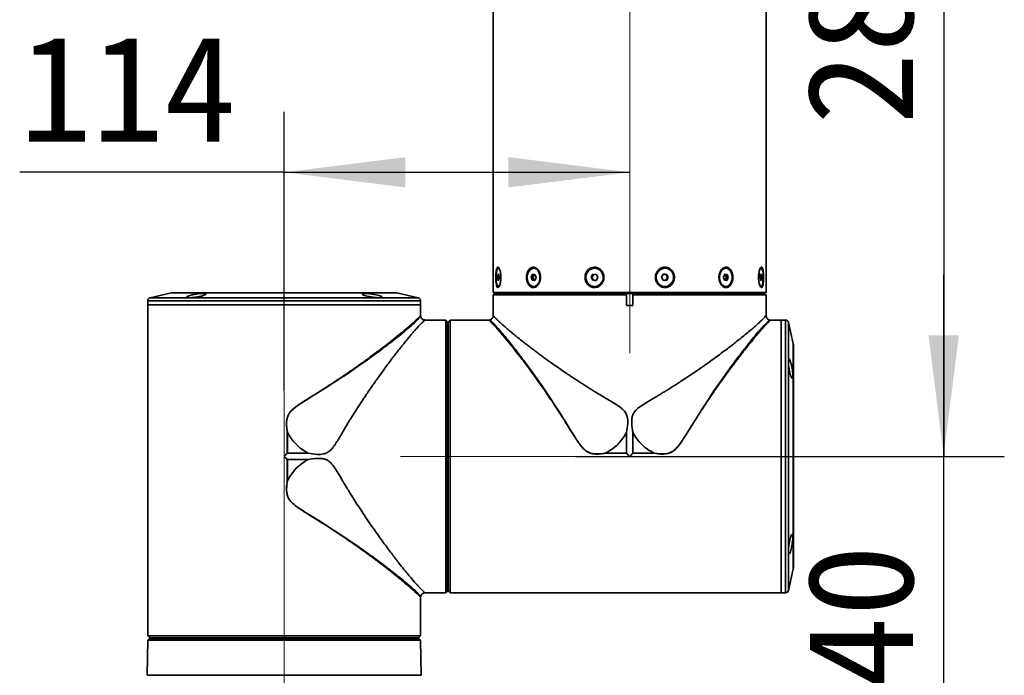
# Model space of a CAD drawing. Header units: millimetres. Extents: x -55 to 731, y 0 to 297.
# Tile 11 of 19: x 231 to 263, y 155 to 177. Entities that reach past the tile are written whole.
import ezdxf

# ---------------------------------------------------------------- set-up
doc = ezdxf.new("R2010")
doc.units = ezdxf.units.MM
doc.linetypes.add('CENTERX2', pattern=[20.32, 12.7, -2.54, 2.54, -2.54])
doc.layers.add('中心线层', color=6, linetype='CENTERX2', lineweight=25)
doc.layers.add('标注层', color=150, linetype='Continuous')
doc.styles.add('SLDTEXTSTYLE1', font='仿宋_GB2312')
doc.dimstyles.new('SLDDIMSTYLE0', dxfattribs={"dimtxt": 3.5, "dimasz": 4, "dimexe": 0, "dimexo": 0.0625, "dimgap": 0.875, "dimtad": 2, "dimlfac": 10, "dimrnd": 1e-09, "dimzin": 12, "dimdsep": 46, "dimtxsty": 'SLDTEXTSTYLE1', "dimsah": 1, "dimcen": 0.09, "dimadec": 0, "dimazin": 3, "dimtfac": 1, "dimtdec": 3, "dimtofl": 0, "dimtmove": 0, "dimatfit": 3, "dimfxl": 0, "dimfrac": 2, "dimtolj": 1, "dimtzin": 12, "dimarcsym": 0})
doc.dimstyles.new('SLDDIMSTYLE1', dxfattribs={"dimtxt": 3.5, "dimasz": 4, "dimexe": 0, "dimexo": 0.0625, "dimgap": 0.875, "dimtad": 2, "dimlfac": 10, "dimrnd": 1e-09, "dimzin": 12, "dimdsep": 46, "dimtxsty": 'SLDTEXTSTYLE1', "dimsah": 1, "dimcen": 0.09, "dimadec": 0, "dimazin": 3, "dimtfac": 1, "dimtdec": 3, "dimtmove": 0, "dimatfit": 0, "dimfxl": 0, "dimfrac": 2, "dimtolj": 1, "dimtzin": 12, "dimarcsym": 0})

# ---------------------------------------------------------------- blocks, each defined once
blk = doc.blocks.new('_D')
at = {"layer": '标注层'}
for p, q in [((253.986, 190.275), (263.315, 190.275)), ((261.315, 190.275), (261.315, 162.275)), ((249.165, 162.275), (263.315, 162.275))]:
    blk.add_line(p, q, dxfattribs=at)
for points in [[(261.315, 190.275), (260.815, 186.275), (261.815, 186.275)], [(261.315, 162.275), (261.815, 166.275), (260.815, 166.275)]]:
    blk.add_solid(points, dxfattribs=at)
at = {"layer": '标注层', "insert": (256.803, 173.22), "char_height": 3.5, "attachment_point": 1, "rotation": 90, "style": 'SLDTEXTSTYLE1'}
blk.add_mtext('280', dxfattribs=at)
blk = doc.blocks.new('_D_2')
at = {"layer": '标注层'}
for p, q in [((239.557, 164.454), (239.557, 173.653)), ((239.557, 171.653), (230.831, 171.653)), ((239.557, 171.653), (250.957, 171.653))]:
    blk.add_line(p, q, dxfattribs=at)
for points in [[(239.557, 171.653), (243.557, 171.153), (243.557, 172.153)], [(250.957, 171.653), (246.957, 172.153), (246.957, 171.153)]]:
    blk.add_solid(points, dxfattribs=at)
at = {"layer": '标注层', "insert": (230.831, 176.165), "char_height": 3.5, "attachment_point": 1, "style": 'SLDTEXTSTYLE1'}
blk.add_mtext('114', dxfattribs=at)
blk = doc.blocks.new('_D_7')
at = {"layer": '标注层'}
for p, q in [((261.315, 162.275), (261.315, 168.275)), ((249.165, 162.275), (263.315, 162.275)), ((261.315, 148.275), (261.315, 162.275)), ((245.905, 148.275), (263.315, 148.275)), ((261.315, 148.275), (261.315, 142.275))]:
    blk.add_line(p, q, dxfattribs=at)
for points in [[(261.315, 162.275), (261.815, 166.275), (260.815, 166.275)], [(261.315, 148.275), (260.815, 144.275), (261.815, 144.275)]]:
    blk.add_solid(points, dxfattribs=at)
at = {"layer": '标注层', "insert": (256.803, 152.22), "char_height": 3.5, "attachment_point": 1, "rotation": 90, "style": 'SLDTEXTSTYLE1'}
blk.add_mtext('140', dxfattribs=at)

msp = doc.modelspace()

# ---------------------------------------------------------------- linework, layer by layer
at = {"color": 7, "linetype": 'Continuous', "lineweight": 35}
for p, q in [((246.4566, 184.8653), (246.4566, 167.6853)), ((255.4566, 167.6853), (255.4566, 184.8653)), ((246.6116, 168.2878), (246.5955, 168.1906)), ((246.6415, 168.2826), (246.6116, 168.2878)), ((246.6447, 168.4853), (246.6254, 168.4853)), ((246.6552, 168.18), (246.6415, 168.2826)), ((247.7484, 168.2878), (247.7043, 168.1906)), ((247.8299, 168.2826), (247.7484, 168.2878)), ((247.8001, 168.4853), (247.7859, 168.4853)), ((247.8068, 168.284), (247.7865, 168.2392)), ((247.8675, 168.18), (247.8299, 168.2826)), ((249.7447, 168.2878), (249.6846, 168.1906)), ((249.7661, 168.2868), (249.7367, 168.2392)), ((249.8561, 168.2826), (249.7447, 168.2878)), ((249.8012, 168.4853), (249.796, 168.4853)), ((249.9075, 168.18), (249.8561, 168.2826)), ((252.0658, 168.2878), (252.0057, 168.1906)), ((252.0995, 168.2852), (252.0652, 168.2868)), ((252.1772, 168.2826), (252.0658, 168.2878)), ((252.1552, 168.2826), (252.0995, 168.2852)), ((252.1171, 168.4853), (252.1119, 168.4853)), ((252.1552, 168.2826), (252.1772, 168.2826)), ((252.1809, 168.2313), (252.1552, 168.2826)), ((252.2285, 168.18), (252.1772, 168.2826)), ((254.0897, 168.2878), (254.0457, 168.1906)), ((254.1111, 168.2826), (254.088, 168.284)), ((254.1713, 168.2826), (254.0897, 168.2878)), ((254.1111, 168.2826), (254.1713, 168.2826)), ((254.1299, 168.2313), (254.1111, 168.2826)), ((254.1272, 168.4853), (254.1131, 168.4853)), ((254.2088, 168.18), (254.1713, 168.2826)), ((255.274, 168.2878), (255.2579, 168.1906)), ((255.2878, 168.4853), (255.2685, 168.4853)), ((255.2732, 168.2826), (255.3039, 168.2826)), ((255.3039, 168.2826), (255.274, 168.2878)), ((255.3176, 168.18), (255.3039, 168.2826)), ((246.5955, 168.1906), (246.6093, 168.088)), ((246.5955, 168.1906), (246.6538, 168.1906)), ((246.6093, 168.088), (246.6391, 168.0828)), ((246.6093, 168.088), (246.64, 168.088)), ((246.6391, 168.0828), (246.6552, 168.18)), ((247.7043, 168.1906), (247.7419, 168.088)), ((247.7043, 168.1906), (247.7644, 168.1906)), ((247.7419, 168.088), (247.8235, 168.0828)), ((247.7419, 168.088), (247.802, 168.088)), ((247.7865, 168.2392), (247.7644, 168.1906)), ((247.7644, 168.1906), (247.7832, 168.1393)), ((247.7832, 168.1393), (247.802, 168.088)), ((247.802, 168.088), (247.8252, 168.0865)), ((247.8235, 168.0828), (247.8675, 168.18)), ((249.6846, 168.1906), (249.7359, 168.088)), ((249.6846, 168.1906), (249.7066, 168.1906)), ((249.7367, 168.2392), (249.7066, 168.1906)), ((249.7066, 168.1906), (249.7323, 168.1393)), ((249.7323, 168.1393), (249.7579, 168.088)), ((249.7359, 168.088), (249.8473, 168.0828)), ((249.7359, 168.088), (249.7579, 168.088)), ((249.7579, 168.088), (249.8136, 168.0854)), ((249.8136, 168.0854), (249.848, 168.0838)), ((249.8473, 168.0828), (249.9075, 168.18)), ((252.0057, 168.1906), (252.057, 168.088)), ((252.057, 168.088), (252.1684, 168.0828)), ((252.1471, 168.0838), (252.1765, 168.1314)), ((252.1684, 168.0828), (252.2285, 168.18)), ((252.1765, 168.1314), (252.2065, 168.18)), ((252.2065, 168.18), (252.1809, 168.2313)), ((252.2285, 168.18), (252.2065, 168.18)), ((254.0457, 168.1906), (254.0832, 168.088)), ((254.0832, 168.088), (254.1648, 168.0828)), ((254.1064, 168.0865), (254.1267, 168.1314)), ((254.1267, 168.1314), (254.1487, 168.18)), ((254.1487, 168.18), (254.1299, 168.2313)), ((254.2088, 168.18), (254.1487, 168.18)), ((254.1648, 168.0828), (254.2088, 168.18)), ((255.2579, 168.1906), (255.2717, 168.088)), ((255.3176, 168.18), (255.2593, 168.18)), ((255.2717, 168.088), (255.3015, 168.0828)), ((255.3015, 168.0828), (255.3176, 168.18)), ((235.8409, 167.6718), (235.1346, 167.5129)), ((243.2503, 167.6742), (235.8629, 167.6742)), ((243.9785, 167.5129), (243.2722, 167.6718)), ((246.4566, 167.6853), (255.4566, 167.6853)), ((246.5066, 167.6553), (246.4566, 167.6053)), ((246.5066, 167.6553), (250.861, 167.6553)), ((246.6254, 167.8853), (246.6447, 167.8853)), ((246.6506, 167.8862), (246.6447, 167.8853)), ((246.7566, 167.6853), (246.7566, 167.6553)), ((247.7859, 167.8853), (247.8001, 167.8853)), ((249.796, 167.8853), (249.8012, 167.8853)), ((250.861, 167.6553), (250.8561, 167.6242)), ((250.8561, 167.6242), (250.8561, 167.6053)), ((251.0522, 167.6553), (250.861, 167.6553)), ((251.0571, 167.6242), (251.0522, 167.6553)), ((251.0522, 167.6553), (255.4056, 167.6553)), ((251.0571, 167.6053), (251.0571, 167.6242)), ((252.1119, 167.8853), (252.1171, 167.8853)), ((254.1131, 167.8853), (254.1034, 167.8856)), ((254.1131, 167.8853), (254.1272, 167.8853)), ((255.1566, 167.6553), (255.1566, 167.6853)), ((255.2685, 167.8853), (255.2649, 167.8856)), ((255.2685, 167.8853), (255.2878, 167.8853)), ((255.4056, 167.6553), (255.4366, 167.6242)), ((235.0566, 167.4153), (235.0566, 167.2753)), ((244.0566, 167.2753), (244.0566, 167.4153)), ((246.4566, 167.6053), (246.4566, 166.926)), ((250.8561, 167.6053), (246.4566, 167.6053)), ((250.8561, 167.6053), (250.8561, 167.2553)), ((251.0571, 167.2553), (251.0571, 167.6053)), ((255.4555, 167.6053), (251.0571, 167.6053)), ((255.4555, 167.6053), (255.4555, 167.2553)), ((235.0566, 167.2753), (235.0566, 156.6853)), ((236.3746, 167.2753), (235.0566, 167.2753)), ((244.0566, 167.2753), (235.0566, 167.2753)), ((244.0566, 167.2753), (236.3746, 167.2753)), ((244.0566, 166.9177), (244.0566, 167.2753)), ((251.0571, 167.2553), (250.8561, 167.2553)), ((255.4566, 167.2553), (255.4555, 167.2553)), ((255.4566, 166.926), (255.4566, 167.2553)), ((244.5366, 166.7753), (244.2072, 166.7753)), ((244.5366, 166.7742), (244.5366, 166.7753)), ((244.5366, 166.7742), (244.8866, 166.7742)), ((244.8866, 157.7753), (244.8866, 166.7742)), ((244.9054, 166.7553), (244.9366, 166.7243)), ((244.9366, 166.7243), (244.9366, 157.8253)), ((244.9666, 166.7044), (244.9666, 157.8461)), ((245.0366, 166.7742), (245.0366, 157.7764)), ((245.0366, 166.7742), (245.3666, 166.7742)), ((246.3141, 166.7753), (245.3666, 166.7753)), ((245.3666, 166.7753), (245.3666, 166.7742)), ((255.9566, 166.7753), (255.599, 166.7753)), ((256.0966, 166.7753), (255.9566, 166.7753)), ((255.9566, 157.7753), (255.9566, 166.7753)), ((256.3531, 165.9909), (256.1941, 166.6972)), ((244.9666, 166.4753), (244.9366, 166.4753)), ((255.2865, 166.4372), (255.177, 166.31)), ((256.3555, 158.5816), (256.3555, 165.969)), ((239.6594, 162.3781), (239.6594, 163.0816)), ((239.6616, 163.0818), (239.6616, 162.3792)), ((250.8526, 162.3803), (250.8526, 163.0629)), ((251.0605, 163.0629), (251.0605, 162.3803)), ((239.6594, 161.469), (239.6594, 162.1725)), ((239.6616, 162.3792), (240.3442, 162.3792)), ((239.6616, 162.1714), (239.6616, 161.4688)), ((240.3442, 162.1714), (239.6616, 162.1714)), ((250.1501, 162.3803), (250.8526, 162.3803)), ((250.8538, 162.3781), (250.1503, 162.3781)), ((251.7629, 162.3781), (251.0594, 162.3781)), ((251.0605, 162.3803), (251.7631, 162.3803)), ((256.1941, 157.8533), (256.3531, 158.5596)), ((244.9366, 158.0753), (244.9666, 158.0753)), ((244.0566, 156.6853), (244.0566, 157.6329)), ((244.2072, 157.7753), (244.8866, 157.7753)), ((244.8866, 157.7753), (244.9366, 157.8253)), ((245.3666, 157.7764), (245.0366, 157.7764)), ((245.3666, 157.7764), (245.3666, 157.7753)), ((245.3666, 157.7753), (255.9566, 157.7753)), ((255.9566, 157.7753), (256.0966, 157.7753)), ((235.0566, 156.6853), (235.0577, 156.6853)), ((235.0577, 156.3553), (235.0577, 156.6853)), ((244.0555, 156.6853), (244.0566, 156.6853)), ((244.0555, 156.6853), (244.0555, 156.3553)), ((235.1066, 156.2553), (235.0575, 156.2062)), ((235.0577, 156.3553), (244.0555, 156.3553)), ((235.1066, 156.2553), (244.0066, 156.2553)), ((235.1274, 156.2853), (243.9857, 156.2853)), ((235.3566, 156.2853), (235.3566, 156.2553)), ((243.7566, 156.2553), (243.7566, 156.2853)), ((244.0557, 156.2062), (244.0066, 156.2553)), ((235.0575, 156.2062), (235.0373, 155.0498)), ((244.0557, 156.2062), (235.0575, 156.2062)), ((244.0759, 155.0498), (244.0557, 156.2062))]:
    msp.add_line(p, q, dxfattribs=at)
at = {"color": 8, "linetype": 'Continuous', "lineweight": 35}
for p, q in [((236.9292, 167.6718), (235.8409, 167.6718)), ((243.2722, 167.6718), (236.9292, 167.6718)), ((244.0566, 167.4153), (235.0566, 167.4153)), ((235.1346, 167.5129), (236.4298, 167.5129)), ((236.4298, 167.5129), (243.9785, 167.5129)), ((256.0966, 165.4573), (256.0966, 166.7753)), ((256.1941, 166.6972), (256.1941, 157.8533)), ((256.3531, 158.5596), (256.3531, 165.9909)), ((256.0966, 157.7753), (256.0966, 165.4573)), ((239.5566, 155.0498), (235.0373, 155.0498)), ((244.0759, 155.0498), (239.5566, 155.0498))]:
    msp.add_line(p, q, dxfattribs=at)
at = {"color": 7, "linetype": 'Continuous', "lineweight": 35, "flags": 128}
for points in [[(246.6218, 167.8856), (246.5955, 167.9084), (246.5728, 167.9645), (246.5564, 168.0473), (246.5484, 168.1467), (246.5496, 168.2508), (246.56, 168.347), (246.5782, 168.4237), (246.6022, 168.4716), (246.6289, 168.485), (246.6552, 168.4622), (246.6779, 168.4061), (246.6943, 168.3233), (246.7024, 168.2239), (246.7011, 168.1198), (246.6908, 168.0236), (246.6725, 167.9469), (246.6486, 167.899), (246.6218, 167.8856)], [(246.6447, 168.4853), (246.6482, 168.485), (246.6509, 168.4843)], [(247.7762, 167.8856), (247.7043, 167.9084), (247.6423, 167.9645), (247.5976, 168.0473), (247.5755, 168.1467), (247.5789, 168.2508), (247.6072, 168.347), (247.6571, 168.4237), (247.7225, 168.4716), (247.7956, 168.485), (247.8675, 168.4622), (247.9295, 168.4061), (247.9743, 168.3233), (247.9963, 168.2239), (247.9929, 168.1198), (247.9646, 168.0236), (247.9147, 167.9469), (247.8493, 167.899), (247.7762, 167.8856)], [(249.7828, 167.8856), (249.6846, 167.9084), (249.5998, 167.9645), (249.5387, 168.0473), (249.5087, 168.1467), (249.5132, 168.2508), (249.5519, 168.347), (249.6201, 168.4237), (249.7094, 168.4716), (249.8092, 168.485), (249.9075, 168.4622), (249.9922, 168.4061), (250.0533, 168.3233), (250.0834, 168.2239), (250.0788, 168.1198), (250.0401, 168.0236), (249.972, 167.9469), (249.8826, 167.899), (249.7828, 167.8856)], [(252.1039, 167.8856), (252.0057, 167.9084), (251.9209, 167.9645), (251.8598, 168.0473), (251.8297, 168.1467), (251.8343, 168.2508), (251.873, 168.347), (251.9412, 168.4237), (252.0305, 168.4716), (252.1303, 168.485), (252.2285, 168.4622), (252.3133, 168.4061), (252.3744, 168.3233), (252.4045, 168.2239), (252.3999, 168.1198), (252.3612, 168.0236), (252.2931, 167.9469), (252.2037, 167.899), (252.1039, 167.8856)], [(254.1176, 167.8856), (254.0457, 167.9084), (253.9836, 167.9645), (253.9389, 168.0473), (253.9169, 168.1467), (253.9202, 168.2508), (253.9486, 168.347), (253.9984, 168.4237), (254.0639, 168.4716), (254.1369, 168.485), (254.2088, 168.4622), (254.2709, 168.4061), (254.3156, 168.3233), (254.3376, 168.2239), (254.3343, 168.1198), (254.3059, 168.0236), (254.256, 167.9469), (254.1906, 167.899), (254.1176, 167.8856)], [(255.2842, 167.8856), (255.2579, 167.9084), (255.2352, 167.9645), (255.2188, 168.0473), (255.2108, 168.1467), (255.212, 168.2508), (255.2224, 168.347), (255.2406, 168.4237), (255.2646, 168.4716), (255.2913, 168.485), (255.3176, 168.4622), (255.3404, 168.4061), (255.3567, 168.3233), (255.3648, 168.2239), (255.3636, 168.1198), (255.3532, 168.0236), (255.3349, 167.9469), (255.311, 167.899), (255.2842, 167.8856)], [(255.4366, 167.6242), (255.4479, 167.6129), (255.4555, 167.6053)], [(244.8866, 166.7742), (244.8941, 166.7666), (244.9054, 166.7553)], [(245.0177, 166.7553), (245.0188, 166.7564), (245.0366, 166.7742)], [(245.0366, 157.7764), (245.0188, 157.7942), (245.0177, 157.7953)], [(235.0766, 156.3364), (235.0755, 156.3375), (235.0577, 156.3553)], [(244.0555, 156.3553), (244.0377, 156.3375), (244.0366, 156.3364)]]:
    msp.add_lwpolyline(points, dxfattribs=at)
at = {"color": 7, "linetype": 'Continuous', "lineweight": 35}
for centre, radius, start, end in [((247.8582, 168.2109), 0.0772, 111.76183, 158.50249), ((249.8187, 168.1893), 0.096, 96.10954, 148.7112), ((249.7943, 168.1853), 0.3001, 271.31339, 88.68661), ((249.8177, 168.1908), 0.0946, 63.6852, 78.70766), ((252.1188, 168.1853), 0.3001, 91.31321, 268.68679), ((252.0952, 168.1915), 0.0938, 87.33034, 112.0042), ((252.0943, 168.1889), 0.0964, 26.08187, 86.87379), ((254.0505, 168.2065), 0.0832, 17.34627, 64.17487), ((247.911, 168.1852), 0.1357, 156.54678, 199.75466), ((247.8626, 168.1641), 0.0832, 197.34159, 244.17786), ((249.8244, 168.1853), 0.103, 148.42847, 206.52118), ((249.8189, 168.1817), 0.0964, 206.08067, 266.875), ((249.818, 168.1789), 0.0937, 267.31597, 292.01821), ((252.0954, 168.1798), 0.0945, 243.68392, 258.71005), ((252.0944, 168.1813), 0.0961, 276.11389, 328.70632), ((252.0887, 168.1853), 0.103, 328.42863, 26.52194), ((254.0549, 168.1597), 0.0772, 291.75924, 338.50311), ((254.0022, 168.1854), 0.1357, 336.54834, 19.75231), ((235.8629, 167.5742), 0.1, 90, 102.68038), ((243.2503, 167.5742), 0.1, 77.31962, 90), ((235.1566, 167.4153), 0.1, 102.68038, 180), ((243.9566, 167.4153), 0.1, 0, 77.31962), ((256.0966, 166.6753), 0.1, 12.68038, 90), ((256.2555, 165.969), 0.1, 0, 12.68038), ((256.2555, 158.5816), 0.1, 347.31962, 0), ((256.0966, 157.8753), 0.1, 270, 347.31962)]:
    msp.add_arc(centre, radius, start, end, dxfattribs=at)
for points, knots in [([(246.6867, 167.9948), (246.6917, 168.0234), (246.7026, 168.0856), (246.7071, 168.1969), (246.6996, 168.3121), (246.6803, 168.4131), (246.6531, 168.4863), (246.6232, 168.5234), (246.5951, 168.5222), (246.5713, 168.4853), (246.5532, 168.4169), (246.5414, 168.3227), (246.5363, 168.211), (246.5383, 168.0942), (246.5477, 167.9871), (246.5646, 167.9038), (246.5879, 167.8548), (246.6155, 167.8439), (246.6442, 167.8701), (246.6694, 167.9234), (246.6814, 167.9731), (246.6867, 167.9948)], [0, 0, 0, 0, 0.047003, 0.1024141, 0.158663, 0.2148419, 0.2699074, 0.3231152, 0.374568, 0.4253191, 0.4767465, 0.529807, 0.5846517, 0.6407073, 0.697024, 0.7525483, 0.8063845, 0.858318, 0.909141, 0.9602179, 1, 1, 1, 1]), ([(247.9265, 167.9292), (247.9434, 167.953), (247.9795, 168.004), (248.0101, 168.1075), (248.0156, 168.2233), (247.9913, 168.3369), (247.9406, 168.4326), (247.8711, 168.4981), (247.7935, 168.5264), (247.7175, 168.5168), (247.6502, 168.4724), (247.5967, 168.3976), (247.5617, 168.2985), (247.5493, 168.1845), (247.5622, 168.0685), (247.5999, 167.9656), (247.6585, 167.8895), (247.7308, 167.8489), (247.8078, 167.847), (247.8758, 167.8767), (247.9114, 167.9136), (247.9265, 167.9292)], [0, 0, 0, 0, 0.0474738, 0.1016269, 0.1572342, 0.2135609, 0.2695764, 0.3242639, 0.3770265, 0.428203, 0.4789922, 0.5307324, 0.5842153, 0.6394052, 0.6956105, 0.7518404, 0.8070461, 0.8604338, 0.9120138, 0.9627706, 1, 1, 1, 1]), ([(250.0187, 167.9518), (250.0385, 167.9776), (250.0812, 168.0333), (250.1113, 168.1406), (250.1075, 168.2572), (250.0651, 168.3671), (249.9901, 168.4551), (249.8929, 168.5103), (249.7872, 168.5274), (249.685, 168.5073), (249.5954, 168.4536), (249.5262, 168.371), (249.4847, 168.2665), (249.4771, 168.1504), (249.5064, 168.0367), (249.5698, 167.9403), (249.6593, 167.8738), (249.7628, 167.8444), (249.8673, 167.8533), (249.9558, 167.892), (249.9998, 167.9339), (250.0187, 167.9518)], [0, 0, 0, 0, 0.0472947, 0.1019617, 0.157876, 0.214222, 0.269949, 0.3241059, 0.3763262, 0.427245, 0.4781858, 0.5303856, 0.5844027, 0.6399774, 0.6962976, 0.7523356, 0.8070707, 0.8598862, 0.9110926, 0.9618729, 1, 1, 1, 1]), ([(252.1736, 167.854), (252.2046, 167.8629), (252.2687, 167.8811), (252.3491, 167.9483), (252.4079, 168.0404), (252.436, 168.1513), (252.4284, 168.2682), (252.3844, 168.3765), (252.3089, 168.4619), (252.2121, 168.5136), (252.1068, 168.5271), (252.0045, 168.5036), (251.9148, 168.4469), (251.8458, 168.3619), (251.8058, 168.2557), (251.8015, 168.1393), (251.8355, 168.0266), (251.904, 167.9324), (251.9973, 167.8697), (252.0921, 167.8451), (252.1503, 167.8515), (252.1736, 167.854)], [0, 0, 0, 0, 0.04820589, 0.0995745, 0.15250385, 0.20723509, 0.26323505, 0.3195677, 0.37518247, 0.4291574, 0.48121157, 0.53207069, 0.58308603, 0.63544775, 0.68963575, 0.74532199, 0.80166143, 0.8576171, 0.91218589, 0.96481875, 1, 1, 1, 1]), ([(254.0999, 167.854), (254.1237, 167.8513), (254.1724, 167.8457), (254.2418, 167.8802), (254.3004, 167.9448), (254.3421, 168.0368), (254.3624, 168.1471), (254.3581, 168.264), (254.3285, 168.3729), (254.2762, 168.4593), (254.2075, 168.5123), (254.131, 168.5273), (254.0551, 168.5051), (253.9872, 168.4495), (253.9339, 168.3654), (253.9022, 168.2599), (253.8979, 168.1436), (253.923, 168.0303), (253.9745, 167.9359), (254.0377, 167.8759), (254.082, 167.8603), (254.0999, 167.854)], [0, 0, 0, 0, 0.0482167, 0.0989641, 0.1502608, 0.2031234, 0.2577945, 0.3137617, 0.3700998, 0.4257586, 0.4798032, 0.5319193, 0.5827997, 0.6337843, 0.6860828, 0.7402043, 0.7958482, 0.8521803, 0.9081686, 0.9628012, 1, 1, 1, 1]), ([(255.2371, 167.9518), (255.2445, 167.9299), (255.2603, 167.8832), (255.289, 167.8481), (255.3171, 167.8477), (255.3411, 167.8835), (255.3594, 167.9508), (255.3715, 168.0443), (255.3768, 168.1556), (255.3751, 168.2724), (255.3659, 168.3802), (255.3493, 168.4644), (255.3262, 168.5147), (255.2987, 168.5269), (255.2698, 168.5021), (255.2427, 168.4442), (255.2209, 168.3584), (255.208, 168.2515), (255.2071, 168.1353), (255.2177, 168.0298), (255.2312, 167.9755), (255.2371, 167.9518)], [0, 0, 0, 0, 0.0473154, 0.1004344, 0.1519304, 0.2026807, 0.2540635, 0.307059, 0.3618473, 0.4178749, 0.474198, 0.529765, 0.5836667, 0.6356563, 0.6864942, 0.7375389, 0.789962, 0.8442127, 0.8999377, 0.9562798, 1, 1, 1, 1]), ([(236.6661, 167.5344), (236.6305, 167.5294), (236.5593, 167.5195), (236.4626, 167.5128), (236.3879, 167.5132), (236.343, 167.5211), (236.3322, 167.5354), (236.3569, 167.5552), (236.4156, 167.5788), (236.5029, 167.6037), (236.6092, 167.627), (236.7211, 167.6455), (236.8243, 167.6563), (236.9069, 167.6584), (236.9613, 167.6519), (236.983, 167.6378), (236.9697, 167.6178), (236.9214, 167.5939), (236.842, 167.5691), (236.7515, 167.5485), (236.6903, 167.5384), (236.6661, 167.5344)], [0, 0, 0, 0, 0.0528443, 0.1057171, 0.157959, 0.209886, 0.2621734, 0.3153694, 0.3697215, 0.4250508, 0.4807243, 0.5358338, 0.5896287, 0.6419963, 0.6935803, 0.7454066, 0.798337, 0.8526796, 0.9080835, 0.9637362, 1, 1, 1, 1]), ([(242.447, 167.5344), (242.4106, 167.5406), (242.3379, 167.553), (242.2432, 167.5769), (242.1723, 167.6018), (242.1342, 167.6254), (242.1341, 167.6443), (242.1713, 167.6558), (242.2398, 167.6586), (242.3307, 167.6527), (242.4345, 167.6391), (242.5414, 167.6194), (242.6406, 167.5958), (242.7201, 167.5709), (242.7693, 167.5477), (242.7814, 167.5291), (242.7556, 167.5169), (242.6961, 167.5121), (242.611, 167.5149), (242.5233, 167.5233), (242.4678, 167.5314), (242.447, 167.5344)], [0, 0, 0, 0, 0.0545454, 0.1090586, 0.1643313, 0.2200117, 0.2751975, 0.3291077, 0.3815709, 0.4331819, 0.4849572, 0.5377875, 0.5920306, 0.6473815, 0.7030502, 0.7581606, 0.812156, 0.864991, 0.9170702, 0.9690393, 1, 1, 1, 1]), ([(244.2072, 166.7751), (244.2034, 166.7728), (244.1953, 166.768), (244.1462, 166.7271), (244.0795, 166.6615), (243.994, 166.5731), (243.8924, 166.461), (243.7861, 166.3388), (243.6807, 166.2142), (243.5805, 166.0933), (243.4711, 165.9583), (243.3655, 165.8254), (243.2657, 165.6978), (243.1732, 165.578), (243.0747, 165.4485), (242.9702, 165.3089), (242.8411, 165.1339), (242.6791, 164.9104), (242.4806, 164.6289), (242.3128, 164.3839), (242.187, 164.1954), (242.1077, 164.0753), (242.0284, 163.9537), (241.949, 163.8306), (241.8695, 163.7061), (241.7955, 163.5898), (241.7187, 163.4662), (241.6297, 163.3201), (241.5317, 163.1568), (241.4337, 162.9921), (241.3454, 162.8418), (241.2655, 162.714), (241.1977, 162.6129), (241.1444, 162.543), (241.0792, 162.4695), (241.0068, 162.413), (240.9273, 162.3752), (240.8149, 162.3412), (240.6157, 162.3353), (240.4436, 162.3632), (240.3442, 162.3792)], [0, 0, 0, 0, 0.039209, 0.0829362, 0.1241534, 0.1645455, 0.206186, 0.2491592, 0.2788827, 0.3096481, 0.341474, 0.374377, 0.3975048, 0.4216144, 0.4467095, 0.4727935, 0.4998694, 0.5415473, 0.589202, 0.6399089, 0.6582063, 0.67651, 0.6948199, 0.7131362, 0.7314587, 0.7497874, 0.7640978, 0.7849468, 0.8123342, 0.8332374, 0.8541318, 0.875022, 0.8872421, 0.8976846, 0.9063988, 0.9223205, 0.9300159, 0.9377309, 0.9640594, 1, 1, 1, 1]), ([(243.7185, 166.6052), (243.7538, 166.6362), (243.8233, 166.6972), (243.9055, 166.7719), (243.9825, 166.8437), (244.0436, 166.903), (244.0523, 166.9128), (244.0566, 166.9177)], [0, 0, 0, 0, 0.171264, 0.3365965, 0.4963327, 0.7494509, 1, 1, 1, 1]), ([(244.209, 166.7752), (244.1903, 166.7771), (244.1535, 166.7807), (244.1061, 166.8103), (244.0702, 166.8527), (244.0616, 166.8882), (244.0573, 166.9061)], [0, 0, 0, 0, 0.2561053, 0.5031545, 0.7489996, 1, 1, 1, 1]), ([(244.9666, 166.7044), (244.9781, 166.7159), (244.9948, 166.7324), (245.0123, 166.7499), (245.0177, 166.7553)], [0, 0, 0, 0, 0.6882997, 1, 1, 1, 1]), ([(246.3271, 166.7762), (246.325, 166.7759), (246.3206, 166.7754), (246.3163, 166.7753), (246.3141, 166.7753)], [0, 0, 0, 0, 0.5000014, 1, 1, 1, 1]), ([(246.6267, 166.4372), (246.5956, 166.4725), (246.5347, 166.542), (246.46, 166.6242), (246.3882, 166.7013), (246.3289, 166.7623), (246.319, 166.771), (246.3141, 166.7753)], [0, 0, 0, 0, 0.171264, 0.3365965, 0.4963327, 0.7494509, 1, 1, 1, 1]), ([(246.4567, 166.9277), (246.4548, 166.9089), (246.4512, 166.8721), (246.4215, 166.8247), (246.3791, 166.7888), (246.3435, 166.7803), (246.3256, 166.776)], [0, 0, 0, 0, 0.2560858, 0.5031311, 0.7489771, 1, 1, 1, 1]), ([(246.4568, 166.926), (246.4567, 166.9261), (246.4537, 166.9303), (246.4627, 166.9175), (246.4818, 166.894), (246.5202, 166.8502), (246.5793, 166.789), (246.6638, 166.7081), (246.7761, 166.6064), (246.8983, 166.5003), (247.0229, 166.395), (247.1441, 166.2947), (247.2794, 166.1852), (247.4125, 166.0794), (247.5404, 165.9794), (247.6603, 165.8869), (247.7898, 165.7886), (247.929, 165.6843), (248.1036, 165.5556), (248.3263, 165.3944), (248.6063, 165.1971), (248.8496, 165.0305), (249.0367, 164.9055), (249.1563, 164.8266), (249.2773, 164.7477), (249.3998, 164.6686), (249.5237, 164.5895), (249.6483, 164.5103), (249.7956, 164.4189), (249.9717, 164.3123), (250.166, 164.1959), (250.357, 164.0841), (250.5047, 163.9929), (250.6155, 163.9188), (250.6855, 163.8659), (250.7594, 163.8011), (250.8166, 163.7291), (250.8552, 163.6499), (250.8903, 163.5375), (250.8969, 163.3369), (250.8689, 163.1633), (250.8526, 163.0629)], [0, 0, 0, 0, 0.0006961, 0.0290021, 0.0593405, 0.0918177, 0.1265207, 0.1666538, 0.2079976, 0.2506336, 0.2803101, 0.3110356, 0.3428282, 0.3757045, 0.3988481, 0.4229349, 0.4479683, 0.473952, 0.5008888, 0.5424672, 0.5897878, 0.640063, 0.6582732, 0.6764896, 0.694712, 0.7129407, 0.7311754, 0.7494163, 0.7675178, 0.7948684, 0.8245151, 0.8495129, 0.874547, 0.8867542, 0.8971805, 0.9058726, 0.9218488, 0.9295342, 0.9372139, 0.9637068, 1, 1, 1, 1]), ([(251.0605, 163.0629), (251.044, 163.1635), (251.0229, 163.2915), (251.0217, 163.4458), (251.0269, 163.5201), (251.0418, 163.6087), (251.0745, 163.6908), (251.1239, 163.7637), (251.2079, 163.8571), (251.3595, 163.9627), (251.5672, 164.0904), (251.738, 164.1913), (251.8696, 164.269), (251.9604, 164.3235), (252.0556, 164.3813), (252.1579, 164.444), (252.3149, 164.5415), (252.5516, 164.6916), (252.827, 164.8715), (253.1118, 165.0633), (253.3684, 165.2401), (253.6166, 165.4158), (253.8309, 165.5712), (254.0193, 165.7104), (254.1888, 165.838), (254.3432, 165.9564), (254.5088, 166.0856), (254.6805, 166.2224), (254.8515, 166.3624), (254.991, 166.4799), (255.1041, 166.5777), (255.1953, 166.6589), (255.2723, 166.73), (255.3626, 166.8172), (255.4332, 166.8933), (255.4625, 166.9348), (255.4564, 166.9261), (255.4564, 166.926)], [0, 0, 0, 0, 0.0362904, 0.0461651, 0.0549986, 0.0628628, 0.0781835, 0.086035, 0.0942022, 0.1229033, 0.1514199, 0.1817858, 0.1943299, 0.2067405, 0.2202609, 0.2348915, 0.2506321, 0.2881822, 0.3388891, 0.3748758, 0.4208829, 0.462314, 0.4991721, 0.5326911, 0.564725, 0.5952798, 0.6243624, 0.66795, 0.709626, 0.7494318, 0.7815351, 0.8129035, 0.8435702, 0.8735706, 0.9406996, 0.999304, 1, 1, 1, 1]), ([(255.599, 166.7753), (255.5969, 166.7734), (255.5925, 166.7696), (255.5613, 166.7389), (255.5072, 166.6823), (255.4203, 166.5891), (255.3318, 166.4887), (255.2865, 166.4372)], [0, 0, 0, 0, 0.164296, 0.334233, 0.5035339, 0.7452679, 1, 1, 1, 1]), ([(255.5874, 166.776), (255.5695, 166.7803), (255.5339, 166.7889), (255.4916, 166.8248), (255.462, 166.8722), (255.4583, 166.909), (255.4565, 166.9277)], [0, 0, 0, 0, 0.2509921, 0.4968419, 0.7438921, 1, 1, 1, 1]), ([(239.663, 163.08), (239.6526, 163.1521), (239.6318, 163.296), (239.6371, 163.48), (239.6793, 163.6199), (239.752, 163.7459), (239.9354, 163.9201), (240.2354, 164.1098), (240.7107, 164.4018), (241.2875, 164.766), (241.9348, 165.2017), (242.5264, 165.6226), (242.993, 165.9734), (243.3449, 166.2508), (243.6079, 166.4661), (243.7386, 166.5817), (243.8038, 166.6394)], [0, 0, 0, 0, 0.0322089, 0.0643415, 0.0803417, 0.0963666, 0.1281258, 0.1909073, 0.2537193, 0.3780974, 0.5025962, 0.6274172, 0.751066, 0.8342546, 0.9173275, 1, 1, 1, 1]), ([(239.6594, 163.0816), (239.6518, 163.1348), (239.6376, 163.2338), (239.6326, 163.373), (239.6422, 163.4931), (239.6703, 163.5978), (239.7107, 163.6785), (239.7563, 163.7414), (239.8021, 163.7926), (239.8685, 163.8555), (239.9676, 163.9327), (240.0938, 164.0202), (240.2265, 164.1058), (240.3628, 164.1914), (240.5367, 164.2994), (240.7494, 164.4324), (240.9878, 164.5842), (241.2252, 164.7388), (241.4514, 164.8893), (241.657, 165.029), (241.8593, 165.1691), (242.0631, 165.3127), (242.2721, 165.463), (242.4624, 165.6026), (242.6347, 165.7316), (242.7898, 165.8499), (243.003, 166.0151), (243.2544, 166.2145), (243.5193, 166.433), (243.6538, 166.5493), (243.7185, 166.6052)], [0, 0, 0, 0, 0.0245529, 0.0456359, 0.0634931, 0.0794093, 0.094853, 0.1044177, 0.1148348, 0.1261954, 0.1461719, 0.1722559, 0.1965977, 0.2187604, 0.2465102, 0.2913609, 0.3357776, 0.3797604, 0.426677, 0.4676032, 0.5025389, 0.550348, 0.5956304, 0.6383894, 0.6786293, 0.7163552, 0.7515732, 0.8407209, 0.9234569, 1, 1, 1, 1]), ([(243.8038, 166.6394), (243.7947, 166.6357), (243.7805, 166.6301), (243.752, 166.6186), (243.7327, 166.6109), (243.7185, 166.6052)], [0, 0, 0, 0, 0.319594, 0.4999996, 1, 1, 1, 1]), ([(250.1503, 162.3781), (250.0973, 162.3705), (249.9987, 162.3565), (249.86, 162.3513), (249.7409, 162.3607), (249.6377, 162.3878), (249.5586, 162.4264), (249.4967, 162.4701), (249.4465, 162.5138), (249.3773, 162.5853), (249.2865, 162.7026), (249.182, 162.8574), (249.0641, 163.0438), (248.9358, 163.25), (248.7976, 163.4708), (248.6678, 163.6746), (248.5464, 163.8624), (248.4231, 164.0493), (248.2985, 164.2352), (248.1822, 164.4057), (248.0562, 164.5875), (247.9185, 164.783), (247.7674, 164.9932), (247.6273, 165.184), (247.4983, 165.3562), (247.3803, 165.5107), (247.2155, 165.7234), (247.0165, 165.9741), (246.7984, 166.2384), (246.6824, 166.3727), (246.6267, 166.4372)], [0, 0, 0, 0, 0.0244314, 0.0454453, 0.0632814, 0.0788224, 0.0938804, 0.1032391, 0.113343, 0.1242822, 0.1486867, 0.1810829, 0.2099366, 0.2502049, 0.2934964, 0.3314675, 0.364118, 0.4000153, 0.4392901, 0.4734188, 0.5024011, 0.5506106, 0.5961672, 0.639074, 0.6793351, 0.7169557, 0.7519419, 0.8410422, 0.9236553, 1, 1, 1, 1]), ([(255.3207, 166.5226), (255.2634, 166.4578), (255.1483, 166.3276), (254.9336, 166.0656), (254.6551, 165.7122), (254.3026, 165.2433), (253.8792, 164.6484), (253.4424, 163.9988), (253.0773, 163.4199), (252.7848, 162.9441), (252.5953, 162.6451), (252.4196, 162.4648), (252.2938, 162.3949), (252.155, 162.3553), (251.9737, 162.351), (251.8321, 162.3715), (251.7613, 162.3817)], [0, 0, 0, 0, 0.0821852, 0.1650851, 0.2484503, 0.3734892, 0.4982756, 0.6233127, 0.7481524, 0.8108395, 0.8735597, 0.9049871, 0.920784, 0.9366863, 0.9683771, 1, 1, 1, 1]), ([(255.2865, 166.4372), (255.2921, 166.4511), (255.3005, 166.4723), (255.3113, 166.4991), (255.3168, 166.5131), (255.3197, 166.5202), (255.3204, 166.522), (255.3206, 166.5224), (255.3206, 166.5226), (255.3207, 166.5226), (255.3207, 166.5226), (255.3207, 166.5226), (255.3207, 166.5226)], [0, 0, 0, 0, 0.4913462, 0.7467361, 0.9361793, 0.9837889, 0.9958206, 0.9988913, 0.999691, 0.9999071, 0.99997, 1, 1, 1, 1]), ([(255.1759, 166.3088), (255.1477, 166.2755), (255.09, 166.2075), (254.9944, 166.0924), (254.89, 165.9645), (254.7762, 165.8225), (254.6532, 165.6661), (254.5384, 165.5175), (254.4334, 165.3798), (254.3393, 165.2549), (254.2377, 165.1182), (254.1287, 164.9692), (254.0122, 164.8074), (253.8884, 164.6324), (253.772, 164.4651), (253.656, 164.2962), (253.5334, 164.1148), (253.394, 163.9042), (253.257, 163.6933), (253.1325, 163.498), (253.0178, 163.3158), (252.9088, 163.1394), (252.8077, 162.977), (252.7042, 162.8162), (252.6008, 162.6664), (252.4811, 162.5208), (252.3648, 162.4269), (252.2483, 162.3791), (252.1293, 162.3536), (251.9649, 162.3504), (251.835, 162.3682), (251.7629, 162.3781)], [0, 0, 0, 0, 0.0376501, 0.0768626, 0.1176606, 0.1600646, 0.2040925, 0.2497608, 0.2789198, 0.3100194, 0.3430624, 0.3780505, 0.4149858, 0.4538699, 0.4947038, 0.5236134, 0.561365, 0.6079576, 0.6522618, 0.6876262, 0.7229647, 0.7582772, 0.7890053, 0.8159841, 0.8508712, 0.8767901, 0.9066942, 0.9214824, 0.9369667, 0.9650127, 1, 1, 1, 1]), ([(255.177, 166.31), (255.1768, 166.3098), (255.1764, 166.3094), (255.1761, 166.3089), (255.1759, 166.3088)], [0, 0, 0, 0, 0.5598923, 1, 1, 1, 1]), ([(256.3148, 165.1814), (256.3204, 165.1459), (256.3315, 165.0748), (256.3392, 164.9784), (256.3386, 164.9043), (256.3295, 164.86), (256.3133, 164.8492), (256.2918, 164.8738), (256.2673, 164.9326), (256.2427, 165.0205), (256.221, 165.127), (256.2047, 165.2386), (256.1954, 165.3415), (256.1936, 165.4242), (256.1992, 165.4787), (256.2117, 165.5001), (256.23, 165.4862), (256.2526, 165.4374), (256.2774, 165.358), (256.2991, 165.2675), (256.3103, 165.2059), (256.3148, 165.1814)], [0, 0, 0, 0, 0.052868, 0.1057752, 0.1577903, 0.2093372, 0.2614421, 0.3148201, 0.369567, 0.4251496, 0.4806904, 0.5353988, 0.5889117, 0.6413798, 0.6933304, 0.7454406, 0.7983174, 0.8523157, 0.9073953, 0.9630536, 1, 1, 1, 1]), ([(239.6594, 163.0816), (239.6598, 163.0816), (239.6605, 163.0817), (239.6613, 163.0818), (239.6616, 163.0818)], [0, 0, 0, 0, 0.5599231, 1, 1, 1, 1]), ([(239.663, 163.0801), (239.6628, 163.0805), (239.6625, 163.081), (239.662, 163.0816), (239.6617, 163.0817), (239.6616, 163.0818)], [0, 0, 0, 0, 0.6117233, 0.8294266, 1, 1, 1, 1]), ([(240.3442, 162.3792), (240.273, 162.4212), (240.1305, 162.5053), (239.9455, 162.6721), (239.7837, 162.862), (239.7033, 163.0073), (239.663, 163.0801)], [0, 0, 0, 0, 0.249376, 0.4990638, 0.7492135, 1, 1, 1, 1]), ([(250.1518, 162.3817), (250.2326, 162.4272), (250.3939, 162.518), (250.6454, 162.7378), (250.774, 162.9395), (250.8526, 163.0629)], [0, 0, 0, 0, 0.2800841, 0.5594674, 1, 1, 1, 1]), ([(251.7613, 162.3817), (251.6886, 162.422), (251.5434, 162.5023), (251.3535, 162.664), (251.1867, 162.8491), (251.1026, 162.9916), (251.0605, 163.0629)], [0, 0, 0, 0, 0.2506511, 0.5006622, 0.7503432, 1, 1, 1, 1]), ([(239.5566, 162.2753), (239.5757, 162.2944), (239.61, 162.3287), (239.6443, 162.363), (239.6594, 162.3781)], [0, 0, 0, 0, 0.55886959, 1, 1, 1, 1]), ([(239.6594, 162.1725), (239.6402, 162.1917), (239.6059, 162.226), (239.5716, 162.2602), (239.5566, 162.2753)], [0, 0, 0, 0, 0.5611325, 1, 1, 1, 1]), ([(239.6594, 162.3781), (239.6594, 162.3782), (239.6595, 162.3782), (239.6596, 162.3783), (239.6596, 162.3783)], [0, 0, 0, 0, 0.5592088, 1, 1, 1, 1]), ([(239.6596, 162.1722), (239.6596, 162.1723), (239.6595, 162.1724), (239.6594, 162.1724), (239.6594, 162.1725)], [0, 0, 0, 0, 0.5592088, 1, 1, 1, 1]), ([(239.6596, 162.3783), (239.66, 162.3786), (239.6605, 162.3791), (239.6613, 162.3792), (239.6616, 162.3792)], [0, 0, 0, 0, 0.5607054, 1, 1, 1, 1]), ([(239.6616, 162.1714), (239.6612, 162.1714), (239.6605, 162.1715), (239.6599, 162.172), (239.6596, 162.1722)], [0, 0, 0, 0, 0.55850746, 1, 1, 1, 1]), ([(240.3442, 162.1714), (240.2652, 162.124), (240.1071, 162.0291), (239.8618, 161.8023), (239.7386, 161.5967), (239.663, 161.4705)], [0, 0, 0, 0, 0.2783869, 0.5573986, 1, 1, 1, 1]), ([(240.3442, 162.1714), (240.4438, 162.1878), (240.5706, 162.2086), (240.7235, 162.2103), (240.7974, 162.2054), (240.8859, 162.1911), (240.9684, 162.1593), (241.0416, 162.1106), (241.1357, 162.0273), (241.2429, 161.8744), (241.3708, 161.6662), (241.4819, 161.4782), (241.5826, 161.3077), (241.6807, 161.1462), (241.8407, 160.8876), (242.0593, 160.5439), (242.3315, 160.1377), (242.6008, 159.7511), (242.8219, 159.442), (242.9963, 159.2064), (243.1242, 159.0366), (243.2427, 158.8823), (243.3718, 158.717), (243.5084, 158.5457), (243.6482, 158.375), (243.7983, 158.197), (243.9471, 158.0272), (244.0684, 157.8998), (244.1462, 157.8234), (244.1953, 157.7825), (244.2034, 157.7778), (244.2072, 157.7755)], [0, 0, 0, 0, 0.035938, 0.0457392, 0.0545181, 0.0623429, 0.0777091, 0.0855454, 0.093674, 0.122422, 0.1516318, 0.1814458, 0.2010604, 0.2233732, 0.2502542, 0.3126149, 0.3750756, 0.4377015, 0.5001466, 0.5338339, 0.5659753, 0.5965771, 0.6256464, 0.6692714, 0.7109967, 0.7508638, 0.8147877, 0.8758311, 0.9170671, 0.9608053, 1, 1, 1, 1]), ([(250.1501, 162.3803), (250.1501, 162.3799), (250.1502, 162.3792), (250.1502, 162.3784), (250.1503, 162.3781)], [0, 0, 0, 0, 0.5604133, 1, 1, 1, 1]), ([(250.8535, 162.3783), (250.8533, 162.3787), (250.8528, 162.3792), (250.8527, 162.38), (250.8526, 162.3803)], [0, 0, 0, 0, 0.5604247, 1, 1, 1, 1]), ([(250.8538, 162.3781), (250.8537, 162.3782), (250.8536, 162.3782), (250.8536, 162.3783), (250.8535, 162.3783)], [0, 0, 0, 0, 0.5584371, 1, 1, 1, 1]), ([(250.9566, 162.2753), (250.9374, 162.2944), (250.9031, 162.3287), (250.8689, 162.363), (250.8538, 162.3781)], [0, 0, 0, 0, 0.55887, 1, 1, 1, 1]), ([(251.0594, 162.3781), (251.0402, 162.3589), (251.0059, 162.3246), (250.9716, 162.2903), (250.9566, 162.2753)], [0, 0, 0, 0, 0.5611339, 1, 1, 1, 1]), ([(251.0596, 162.3783), (251.0596, 162.3783), (251.0595, 162.3782), (251.0594, 162.3781), (251.0594, 162.3781)], [0, 0, 0, 0, 0.5584541, 1, 1, 1, 1]), ([(251.0605, 162.3803), (251.0604, 162.3799), (251.0603, 162.3792), (251.0598, 162.3786), (251.0596, 162.3783)], [0, 0, 0, 0, 0.5583184, 1, 1, 1, 1]), ([(251.7631, 162.3803), (251.763, 162.3804), (251.7629, 162.3807), (251.7623, 162.3812), (251.7618, 162.3815), (251.7613, 162.3817)], [0, 0, 0, 0, 0.1709287, 0.3881993, 1, 1, 1, 1]), ([(251.7629, 162.3781), (251.7629, 162.3785), (251.763, 162.3793), (251.763, 162.38), (251.7631, 162.3803)], [0, 0, 0, 0, 0.559828, 1, 1, 1, 1]), ([(243.7185, 157.9454), (243.6714, 157.9861), (243.5744, 158.0701), (243.3944, 158.2209), (243.1818, 158.3939), (242.9777, 158.5551), (242.7972, 158.6948), (242.6506, 158.8064), (242.4975, 158.9212), (242.3424, 159.0357), (242.1845, 159.1506), (242.0167, 159.2707), (241.8447, 159.3916), (241.6579, 159.521), (241.4442, 159.6663), (241.2133, 159.8195), (240.9868, 159.9669), (240.7564, 160.1143), (240.527, 160.257), (240.3123, 160.3907), (240.1469, 160.4957), (239.9928, 160.5986), (239.841, 160.7132), (239.7262, 160.8385), (239.669, 160.9573), (239.637, 161.0802), (239.6303, 161.2538), (239.649, 161.3919), (239.6594, 161.469)], [0, 0, 0, 0, 0.0566543, 0.116795, 0.1805224, 0.247921, 0.2822145, 0.317941, 0.3551062, 0.3900443, 0.4235397, 0.4595251, 0.4980019, 0.5311995, 0.5737632, 0.6256921, 0.6655002, 0.7027302, 0.7547519, 0.7915639, 0.8197647, 0.8449213, 0.8765603, 0.906797, 0.9213296, 0.9363977, 0.9644846, 1, 1, 1, 1]), ([(256.3148, 159.3692), (256.308, 159.3327), (256.2943, 159.2596), (256.2693, 159.1643), (256.2447, 159.0929), (256.2227, 159.0547), (256.2058, 159.0545), (256.1959, 159.0914), (256.1935, 159.1597), (256.1985, 159.251), (256.2104, 159.3554), (256.2282, 159.4626), (256.2506, 159.5614), (256.2753, 159.6405), (256.2997, 159.6897), (256.3204, 159.7019), (256.3344, 159.676), (256.34, 159.6164), (256.3367, 159.5315), (256.3271, 159.4447), (256.3182, 159.3897), (256.3148, 159.3692)], [0, 0, 0, 0, 0.0549011, 0.1097718, 0.165317, 0.2208987, 0.2757022, 0.3293205, 0.3818633, 0.433835, 0.4859085, 0.5387043, 0.5926054, 0.6476089, 0.703251, 0.7586922, 0.8130573, 0.8659433, 0.9177214, 0.9693333, 1, 1, 1, 1]), ([(244.0566, 157.6329), (244.0547, 157.635), (244.0509, 157.6394), (244.0202, 157.6705), (243.9636, 157.7247), (243.8704, 157.8116), (243.77, 157.9), (243.7185, 157.9454)], [0, 0, 0, 0, 0.1642959, 0.3342329, 0.503534, 0.7452679, 1, 1, 1, 1]), ([(244.0566, 157.6329), (244.0566, 157.635), (244.0567, 157.6394), (244.0572, 157.6437), (244.0575, 157.6458)], [0, 0, 0, 0, 0.5000005, 1, 1, 1, 1]), ([(244.0573, 157.6443), (244.0616, 157.6623), (244.0701, 157.6978), (244.106, 157.7402), (244.1534, 157.7699), (244.1902, 157.7735), (244.209, 157.7754)], [0, 0, 0, 0, 0.251023, 0.4968712, 0.7439107, 1, 1, 1, 1]), ([(245.0177, 157.7953), (245.0021, 157.8109), (244.9845, 157.8284), (244.9683, 157.8444), (244.9666, 157.8461)], [0, 0, 0, 0, 0.8928217, 1, 1, 1, 1]), ([(235.1274, 156.2853), (235.116, 156.2968), (235.0994, 156.3136), (235.082, 156.331), (235.0766, 156.3364)], [0, 0, 0, 0, 0.6882981, 1, 1, 1, 1]), ([(244.0366, 156.3364), (244.021, 156.3208), (244.0035, 156.3032), (243.9874, 156.287), (243.9857, 156.2853)], [0, 0, 0, 0, 0.8928217, 1, 1, 1, 1])]:
    msp.add_open_spline(points, degree=3, knots=knots, dxfattribs=at)
at = {"color": 8, "linetype": 'Continuous', "lineweight": 35}
for points, knots in [([(244.0574, 166.9046), (244.0574, 166.9047), (244.0628, 166.9122), (244.0441, 166.8839), (243.9984, 166.8306), (243.9195, 166.7465), (243.8424, 166.675), (243.8039, 166.6394)], [0, 0, 0, 0, 0.0012657, 0.2510371, 0.5010485, 0.7510952, 1, 1, 1, 1]), ([(246.3281, 166.7754), (246.3359, 166.7705), (246.3518, 166.7605), (246.45, 166.6737), (246.5825, 166.5362), (246.7475, 166.3471), (246.9402, 166.1142), (247.1568, 165.8417), (247.3918, 165.5348), (247.6683, 165.1616), (247.9867, 164.7146), (248.3438, 164.189), (248.675, 163.6782), (248.9744, 163.1954), (249.1879, 162.8428), (249.3669, 162.5953), (249.4899, 162.4677), (249.6253, 162.3902), (249.7554, 162.3586), (249.9327, 162.3505), (250.0642, 162.3692), (250.1518, 162.3817)], [0, 0, 0, 0, 0.0606499, 0.1230765, 0.185316, 0.247104, 0.3093302, 0.3720004, 0.4347065, 0.4974326, 0.5808426, 0.6643588, 0.7478671, 0.8105409, 0.8733655, 0.8969992, 0.9206272, 0.9364544, 0.9523798, 0.9682672, 1, 1, 1, 1]), ([(255.3207, 166.5226), (255.3566, 166.5613), (255.4286, 166.6389), (255.5108, 166.7164), (255.5712, 166.767), (255.581, 166.7731), (255.5859, 166.7761)], [0, 0, 0, 0, 0.24992275, 0.50040584, 0.75087317, 1, 1, 1, 1]), ([(239.663, 161.4705), (239.6504, 161.3819), (239.6315, 161.2488), (239.6404, 161.0698), (239.6734, 160.939), (239.7416, 160.8228), (239.8634, 160.6946), (240.1115, 160.5147), (240.4803, 160.2907), (240.9599, 159.9934), (241.4667, 159.6649), (241.9888, 159.3101), (242.4328, 158.9943), (242.803, 158.7204), (243.1077, 158.4873), (243.3803, 158.2712), (243.6154, 158.0772), (243.8069, 157.9111), (243.9502, 157.773), (244.0324, 157.6837), (244.0665, 157.6337), (244.057, 157.6465), (244.0567, 157.6468)], [0, 0, 0, 0, 0.0321061, 0.048176, 0.0641445, 0.080106, 0.0960249, 0.127411, 0.1900941, 0.2523957, 0.3349747, 0.4179718, 0.5010333, 0.5627637, 0.6245392, 0.6869077, 0.7490067, 0.8108705, 0.8732873, 0.9358025, 0.9983105, 1, 1, 1, 1])]:
    msp.add_open_spline(points, degree=3, knots=knots, dxfattribs=at)
at = {"layer": '中心线层', "linetype": 'CENTERX2', "lineweight": 18}
for p, q in [((250.9566, 165.6853), (250.9566, 186.8653)), ((239.5566, 154.6853), (239.5566, 164.4541)), ((243.3958, 162.2753), (249.1646, 162.2753))]:
    msp.add_line(p, q, dxfattribs=at)

# ---------------------------------------------------------------- dimensions: what is measured, and where the dimension line sits
at = {"layer": '标注层'}
for base, p1, p2, angle, dimstyle, picture, middle in [((261.3152, 162.2753), (253.9858, 190.2753), (249.1646, 162.2753), 90, 'SLDDIMSTYLE0', '_D', (261.3152, 176.2753)), ((250.9566, 171.6534), (239.5566, 164.4541), (250.9566, 165.6853), 0, 'SLDDIMSTYLE0', '_D_2', (233.8867, 171.6534)), ((261.3152, 162.2753), (245.9048, 148.2753), (249.1646, 162.2753), 90, 'SLDDIMSTYLE1', '_D_7', (261.3152, 155.2753))]:
    dim = msp.add_linear_dim(base=base, p1=p1, p2=p2, angle=angle, dimstyle=dimstyle, dxfattribs=at)
    dim.commit()
    dim.dimension.update_dxf_attribs({"geometry": picture, "text_midpoint": middle, "dimtype": 160})

doc.saveas('drawing.dxf')
